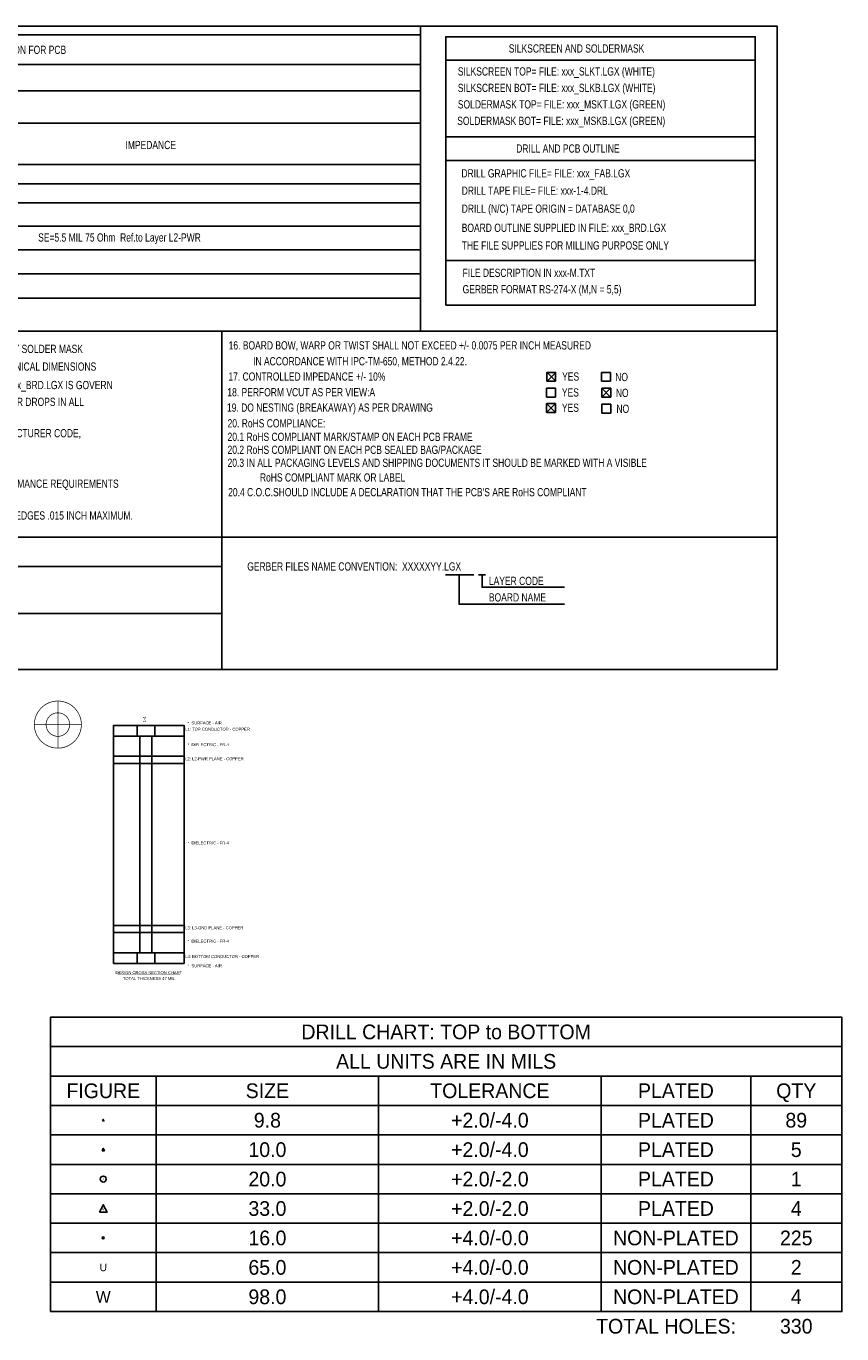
# Model space of a CAD drawing. Extents: x -24 to 281, y -33 to 262.
# Tile 7 of 7: x 105 to 281, y -20 to 262. Entities that reach past the tile are written whole.
import ezdxf
from ezdxf.enums import TextEntityAlignment as Align

# ---------------------------------------------------------------- set-up
doc = ezdxf.new("R2010")
doc.units = 0
for name, color, linetype in [('BG_DIMENSION', 7, 'CONTINUOUS'), ('BG_TARGET', 7, 'CONTINUOUS'), ('MA_NCLEGEND-1-4', 7, 'CONTINUOUS'), ('MA_XSECTION_CHART', 7, 'CONTINUOUS')]:
    doc.layers.add(name, color=color, linetype=linetype)

# ---------------------------------------------------------------- blocks, each defined once
blk = doc.blocks.new('FIGURE_CIRCLE')
blk.add_circle((0, 0), 0.5)
blk = doc.blocks.new('FIGURE_TRI')
blk.add_lwpolyline([(-0.5, -0.5), (0, 0.5), (0.5, -0.5)], close=True)

msp = doc.modelspace()

# ---------------------------------------------------------------- linework, layer by layer
at = {"layer": 'BG_DIMENSION'}
for points in [[(-18.0975, 123.6345), (267.0175, 123.6345), (267.0175, 262.4455), (-18.0975, 262.4455)], [(195.5165, 202.2475), (195.5165, 260.1595), (262.3185, 260.1595), (262.3185, 202.2475)]]:
    msp.add_lwpolyline(points, close=True, dxfattribs=at)
for points in [[(190.0555, 262.4455), (190.0555, 196.6595)], [(-18.0975, 260.5405), (190.0555, 260.5405)], [(-18.0975, 254.1905), (190.0555, 254.1905)], [(195.5165, 255.0795), (262.1915, 255.0795)], [(-16.8275, 248.4755), (190.0555, 248.4755)], [(-16.8275, 241.4905), (156.5275, 241.4905)], [(156.4005, 241.4905), (190.0555, 241.4905)], [(195.5165, 238.5695), (262.1915, 238.5695)], [(-16.8275, 232.6005), (190.0555, 232.6005)], [(195.5165, 233.4895), (262.1915, 233.4895)], [(46.6725, 228.4095), (190.0555, 228.4095)], [(46.6725, 224.3455), (190.0555, 224.3455)], [(46.6725, 219.2655), (190.0555, 219.2655)], [(46.6725, 214.1855), (190.0555, 214.1855)], [(195.5165, 211.8995), (262.1915, 211.8995)], [(46.6725, 208.9785), (190.0555, 208.9785)], [(46.6725, 203.7715), (190.0555, 203.7715)], [(-18.0975, 196.6595), (267.0175, 196.6595)], [(147.1295, 196.6595), (147.1295, 152.2095)], [(219.2274, 185.8391), (219.2274, 187.7441), (217.3224, 187.7441), (217.3224, 185.8391), (219.2274, 185.8391)], [(217.3605, 187.7441), (219.2401, 185.8391)], [(217.3605, 185.8391), (219.2401, 187.7441)], [(231.0384, 187.7441), (229.1334, 187.7441), (229.1334, 185.8391)], [(231.0384, 185.8391), (231.0384, 187.7441)], [(219.1766, 182.4101), (219.1766, 184.3151), (217.2716, 184.3151), (217.2716, 182.4101), (219.1766, 182.4101)], [(229.1334, 185.8391), (231.0384, 185.8391)], [(229.2096, 182.4101), (231.1146, 182.4101), (231.1146, 184.3151), (229.2096, 184.3151), (229.2096, 182.4101)], [(229.2223, 182.4101), (231.1019, 184.3151)], [(229.2223, 184.3151), (231.1019, 182.4101)], [(219.1766, 179.1081), (219.1766, 181.0131), (217.2716, 181.0131), (217.2716, 179.1081), (219.1766, 179.1081)], [(217.2843, 181.0131), (219.1639, 179.1081)], [(217.2843, 179.1081), (219.1639, 181.0131)], [(229.2096, 178.9811), (231.1146, 178.9811), (231.1146, 180.8861), (229.2096, 180.8861), (229.2096, 178.9811)], [(-18.0975, 152.2095), (267.0175, 152.2095)], [(147.1295, 152.2095), (147.1295, 123.6345)], [(-18.0975, 145.8595), (147.1295, 145.8595)], [(195.4657, 144.0561), (201.5617, 144.0561)], [(198.5137, 144.0561), (198.3867, 144.0561), (198.3867, 137.7061), (221.1197, 137.7061)], [(202.5777, 144.0561), (204.1017, 144.0561)], [(203.3397, 144.0561), (203.3397, 141.3891), (221.1197, 141.3891)], [(-18.0975, 135.6995), (147.1295, 135.6995)]]:
    msp.add_lwpolyline(points, dxfattribs=at)
at = {"layer": 'BG_TARGET', "const_width": 0.1524}
for points in [[(116.84, 111.76, 1), (106.68, 111.76, 1), (116.84, 111.76)], [(114.3, 111.76, 1), (109.22, 111.76, 1), (114.3, 111.76)]]:
    msp.add_lwpolyline(points, format="xyb", dxfattribs=at)
for points in [[(111.76, 116.84), (111.76, 106.68)], [(106.68, 111.76), (116.84, 111.76)]]:
    msp.add_lwpolyline(points, dxfattribs=at)
at = {"layer": 'MA_NCLEGEND-1-4'}
msp.add_lwpolyline([(110.1471, -14.869584), (110.1471, 48.630416), (281.0129, 48.630416), (281.0129, -14.869584)], close=True, dxfattribs=at)
for points in [[(110.1471, 42.280416), (281.0129, 42.280416)], [(110.1471, 35.930416), (281.0129, 35.930416)], [(132.9817, 35.930416), (132.9817, -14.869584)], [(181.0131, 35.930416), (181.0131, -14.869584)], [(229.0445, 35.930416), (229.0445, -14.869584)], [(261.3279, 35.930416), (261.3279, -14.869584)], [(110.1471, 29.580416), (281.0129, 29.580416)], [(110.1471, 23.230416), (281.0129, 23.230416)], [(110.1471, 16.880416), (281.0129, 16.880416)], [(110.1471, 10.530416), (281.0129, 10.530416)], [(110.1471, 4.180416), (281.0129, 4.180416)], [(110.1471, -2.169584), (281.0129, -2.169584)], [(110.1471, -8.519584), (281.0129, -8.519584)]]:
    msp.add_lwpolyline(points, dxfattribs=at)
at = {"layer": 'MA_XSECTION_CHART'}
for points in [[(123.7742, 109.28858), (123.7742, 111.5822), (139.0142, 111.5822), (139.0142, 109.28858)], [(128.8542, 111.5822), (128.8542, 109.28858), (129.4892, 109.28858), (129.4892, 62.54242), (128.8542, 62.54242), (128.8542, 60.2488), (132.6642, 60.2488), (132.6642, 62.54242), (132.0292, 62.54242), (132.0292, 109.28858), (132.6642, 109.28858), (132.6642, 111.5822)], [(123.7742, 104.91978), (123.7742, 109.28858), (139.0142, 109.28858), (139.0142, 104.91978)], [(123.7742, 103.3907), (123.7742, 104.91978), (139.0142, 104.91978), (139.0142, 103.3907)], [(123.7742, 68.4403), (123.7742, 103.3907), (139.0142, 103.3907), (139.0142, 68.4403)], [(123.7742, 66.91122), (123.7742, 68.4403), (139.0142, 68.4403), (139.0142, 66.91122)], [(123.7742, 62.54242), (123.7742, 66.91122), (139.0142, 66.91122), (139.0142, 62.54242)], [(123.7742, 60.2488), (123.7742, 62.54242), (139.0142, 62.54242), (139.0142, 60.2488)]]:
    msp.add_lwpolyline(points, close=True, dxfattribs=at)

# ---------------------------------------------------------------- block references
at = {"layer": 'MA_NCLEGEND-1-4'}
for name, p, xscale, yscale in [('FIGURE_TRI', (121.5644, 26.405416), 0.3048, 0.3048), ('FIGURE_TRI', (121.5644, 20.055416), 0.508, 0.508), ('FIGURE_CIRCLE', (121.5644, 13.705416), 1.27, 1.27), ('FIGURE_TRI', (121.5644, 7.355416), 1.651, 1.651), ('FIGURE_CIRCLE', (121.5644, 1.005416), 0.4064, 0.4064)]:
    msp.add_blockref(name, p, dxfattribs=dict(at, xscale=xscale, yscale=yscale))

# ---------------------------------------------------------------- texts
at = {"layer": 'BG_DIMENSION', "width": 0.771429}
for s, p in [('MANUFACTURING INFORMATION FOR PCB', (75.4507, 256.4511)), ('SILKSCREEN AND SOLDERMASK', (209.1055, 256.747434)), ('SILKSCREEN TOP= FILE: xxx_SLKT.LGX (WHITE)', (198.1073, 251.794434)), ('SILKSCREEN BOT= FILE: xxx_SLKB.LGX (WHITE)', (198.1073, 248.238434)), ('SOLDERMASK TOP= FILE: xxx_MSKT.LGX (GREEN)', (198.1073, 244.682434)), ('SOLDERMASK BOT= FILE: xxx_MSKB.LGX (GREEN)', (197.9803, 241.126434)), ('IMPEDANCE', (126.3523, 235.919434)), ('DRILL AND PCB OUTLINE', (210.7057, 235.157434)), ('DRILL GRAPHIC FILE= FILE: xxx_FAB.LGX', (198.882, 229.8065)), ('DRILL TAPE FILE= FILE: xxx-1-4.DRL', (198.9455, 226.06)), ('DRILL (N/C) TAPE ORIGIN = DATABASE 0,0', (198.9455, 222.1865)), ('SE=5.5 MIL 75 Ohm  Ref.to Layer L2-PWR', (107.5055, 215.9635)), ('BOARD OUTLINE SUPPLIED IN FILE: xxx_BRD.LGX', (198.9455, 218.059)), ('THE FILE SUPPLIES FOR MILLING PURPOSE ONLY', (198.9455, 214.249)), ('FILE DESCRIPTION IN xxx-M.TXT', (199.136, 208.3435)), ('GERBER FORMAT RS-274-X (M,N = 5,5)', (199.136, 204.7875)), (' 9. PCB MFR SHOULD CLEAN SILKSCREEN BY SOLDER MASK', (62.7507, 191.926634)), ('16. BOARD BOW, WARP OR TWIST SHALL NOT EXCEED +/- 0.0075 PER INCH MEASURED', (148.6281, 192.688634)), ('10. IN CASE OF CONFLICT BETWEEN MECHANICAL DIMENSIONS', (62.6745, 188.116634)), ('IN ACCORDANCE WITH IPC-TM-650, METHOD 2.4.22.', (153.9113, 189.259634)), ('17. CONTROLLED IMPEDANCE +/- 10%', (148.5773, 185.957634)), ('YES', (220.6244, 185.9661)), ('NO', (232.0925, 185.8645)), ('AND BOARD OUTLINE, GERBER FILE xxx_BRD.LGX IS GOVERN', (68.0593, 184.128834)), ('18. PERFORM VCUT AS PER VIEW:A', (148.3487, 182.579434)), ('YES', (220.5736, 182.5371)), ('NO', (232.2195, 182.4355)), ('11. THE MANUFACTURER MAY WILL ADD TEAR DROPS IN ALL', (62.5475, 180.496634)), ('19. DO NESTING (BREAKAWAY) AS PER DRAWING', (148.2725, 179.2605)), ('YES', (220.5736, 179.2351)), ('NO', (232.3465, 179.0065)), ('12. THE MANUFACTURER WILL ADD MANUFACTURER CODE,', (62.7507, 173.740234)), ('20. RoHS COMPLIANCE:', (148.399503, 175.873834)), ('20.1 RoHS COMPLIANT MARK/STAMP ON EACH PCB FRAME', (148.399503, 172.952834)), ('20.2 RoHS COMPLIANT ON EACH PCB SEALED BAG/PACKAGE', (148.399503, 170.158834)), ('20.3 IN ALL PACKAGING LEVELS AND SHIPPING DOCUMENTS IT SHOULD BE MARKED WITH A VISIBLE', (148.399503, 167.364834)), ('14. FINISH BOARD SHALL MEET THE PERFORMANCE REQUIREMENTS', (62.6237, 162.843634)), ('RoHS COMPLIANT MARK OR LABEL', (155.384503, 164.189834)), ("20.4 C.O.C.SHOULD INCLUDE A DECLARATION THAT THE PCB'S ARE RoHS COMPLIANT", (148.526503, 161.014834)), ('15. REMOVE ALL BURRS AND BREAK SHARP EDGES .015 INCH MAXIMUM.', (62.4205, 155.985634)), ('GERBER FILES NAME CONVENTION:  XXXXXYY.LGX', (152.6413, 144.987434)), ('LAYER CODE', (204.8129, 141.8717)), ('BOARD NAME', (204.8129, 138.3157))]:
    msp.add_text(s, height=1.778, dxfattribs=at).set_placement(p)
at = {"layer": 'MA_NCLEGEND-1-4', "width": 0.992}
for s, p in [('DRILL CHART: TOP to BOTTOM', (195.58, 43.867916)), ('ALL UNITS ARE IN MILS', (195.58, 37.517916)), ('FIGURE', (121.5644, 31.167916)), ('SIZE', (156.9974, 31.167916)), ('TOLERANCE', (205.0288, 31.167916)), ('PLATED', (245.1862, 31.167916)), ('QTY', (271.1704, 31.167916)), ('+2.0/-4.0', (205.0288, 24.817916)), ('9.8', (156.9974, 24.817916)), ('PLATED', (245.1862, 24.817916)), ('89', (271.1704, 24.817916)), ('10.0', (156.9974, 18.467916)), ('+2.0/-4.0', (205.0288, 18.467916)), ('PLATED', (245.1862, 18.467916)), ('5', (271.1704, 18.467916)), ('20.0', (156.9974, 12.117916)), ('+2.0/-2.0', (205.0288, 12.117916)), ('PLATED', (245.1862, 12.117916)), ('1', (271.1704, 12.117916)), ('33.0', (156.9974, 5.767916)), ('+2.0/-2.0', (205.0288, 5.767916)), ('PLATED', (245.1862, 5.767916)), ('4', (271.1704, 5.767916)), ('+4.0/-0.0', (205.0288, -0.582084)), ('16.0', (156.9974, -0.582084)), ('NON-PLATED', (245.1862, -0.582084)), ('225', (271.1704, -0.582084)), ('65.0', (156.9974, -6.932084)), ('+4.0/-0.0', (205.0288, -6.932084)), ('NON-PLATED', (245.1862, -6.932084)), ('2', (271.1704, -6.932084)), ('98.0', (156.9974, -13.282084)), ('+4.0/-4.0', (205.0288, -13.282084)), ('NON-PLATED', (245.1862, -13.282084)), ('4', (271.1704, -13.282084)), ('330', (271.1704, -19.632084))]:
    msp.add_text(s, height=3.175, dxfattribs=at).set_placement(p, align=Align.CENTER)
at = {"layer": 'MA_NCLEGEND-1-4'}
for s, height, p in [('/', 0.635, (121.5644, 13.705416)), ('v', 0.8255, (121.5644, 7.355416)), ('U', 1.651, (121.5644, -5.344584)), ('W', 2.54, (121.5644, -11.694584))]:
    msp.add_text(s, height=height, dxfattribs=at).set_placement(p, align=Align.MIDDLE_CENTER)
at = {"layer": 'MA_NCLEGEND-1-4', "width": 0.992}
msp.add_text('TOTAL HOLES:', height=3.175, dxfattribs=at).set_placement((258.1529, -19.632084), align=Align.RIGHT)
at = {"layer": 'MA_XSECTION_CHART', "width": 0.88}
msp.add_text('1-4', height=0.635, rotation=90, dxfattribs=at).set_placement((130.7592, 112.2172))
for s, p in [(' L1: TOP CONDUCTOR - COPPER', (139.0142, 110.43539)), ('   *  SURFACE - AIR', (139.0142, 111.793866)), ('   *  DIELECTRIC - FR-4', (139.0142, 107.10418)), (' L2: L2-PWR PLANE - COPPER', (139.0142, 104.073114)), ('   *  DIELECTRIC - FR-4', (139.0142, 85.9155)), (' L3: L3-GND PLANE - COPPER', (139.0142, 67.593634)), ('   *  DIELECTRIC - FR-4', (139.0142, 64.72682)), (' L4: BOTTOM CONDUCTOR - COPPER', (139.0142, 61.39561)), ('   *  SURFACE - AIR', (139.0142, 59.402134))]:
    msp.add_text(s, height=0.635, dxfattribs=at).set_placement(p)
for s, p in [('___________________________', (131.3942, 57.920468)), ('DESIGN CROSS SECTION CHART', (131.3942, 57.920468)), ('TOTAL THICKNESS 47 MIL', (131.3942, 56.650468))]:
    msp.add_text(s, height=0.635, dxfattribs=at).set_placement(p, align=Align.CENTER)

doc.saveas('drawing.dxf')
